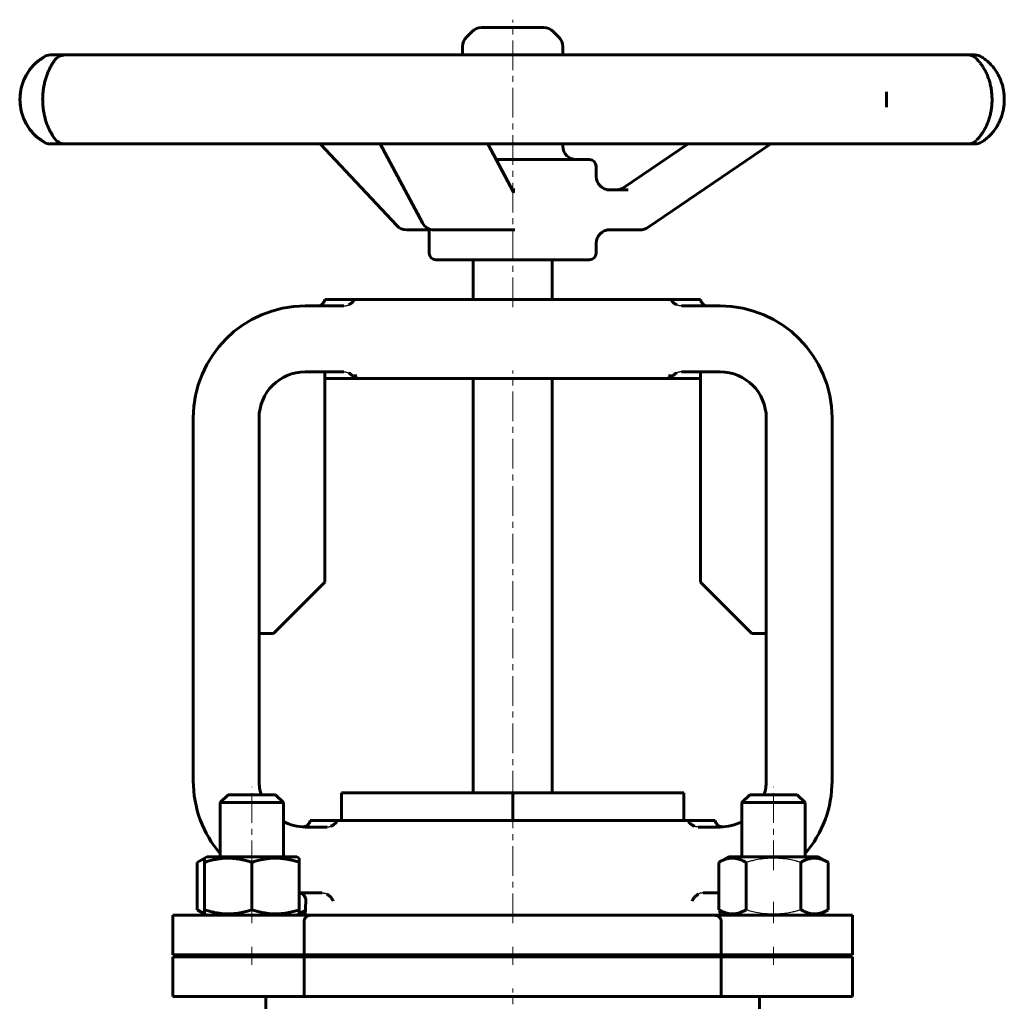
# Model space of a CAD drawing. Header units: millimetres. Extents: x -177 to 177, y -241 to 243.
# Tile 2 of 2: x -125 to 124, y -5 to 243. Entities that reach past the tile are written whole.
import ezdxf

# ---------------------------------------------------------------- set-up
doc = ezdxf.new("R2010")
doc.units = ezdxf.units.MM
for name, pattern in [('K5LT-1', [0]), ('K5LT_AXLED', [12, 7.5, -1.5, 1.5, -1.5]), ('K5LT_BASIC', [0])]:
    doc.linetypes.add(name, pattern=pattern)
doc.layers.add('Системный слой (1)', color=7, linetype='Continuous', true_color=0x6c6c6c)

# ---------------------------------------------------------------- blocks, each defined once
blk = doc.blocks.new('U0')
at = {"layer": 'Системный слой (1)', "color": 150, "linetype": 'K5LT_BASIC', "lineweight": 60, "true_color": 0x0080ff}
for p, q in [((-7.8, 241.25), (-7.89, 241.25)), ((7.89, 241.25), (-7.8, 241.25))]:
    blk.add_line(p, q, dxfattribs=at)
blk = doc.blocks.new('U1')
at = {"layer": 'Системный слой (1)', "color": 150, "linetype": 'K5LT_BASIC', "lineweight": 60, "true_color": 0x0080ff}
for p, q in [((-21.49, 190.1), (-21.37, 190.1)), ((-21.37, 190.1), (-21.25, 190.08)), ((-21.25, 190.08), (-21.13, 190.06))]:
    blk.add_line(p, q, dxfattribs=at)
blk = doc.blocks.new('U2')
at = {"layer": 'Системный слой (1)', "color": 150, "linetype": 'K5LT_BASIC', "lineweight": 60, "true_color": 0x0080ff}
for p, q in [((21.13, 203.62), (21.13, 206.18)), ((21.13, 184.21), (21.13, 186.72))]:
    blk.add_line(p, q, dxfattribs=at)
blk = doc.blocks.new('U3')
at = {"layer": 'Системный слой (1)', "color": 150, "linetype": 'K5LT_BASIC', "lineweight": 60, "true_color": 0x0080ff}
for p, q in [((12.68, 234.33), (12.68, 236.47)), ((12.68, 211.25), (12.68, 211.82))]:
    blk.add_line(p, q, dxfattribs=at)
blk = doc.blocks.new('U4')
at = {"layer": 'Системный слой (1)', "color": 150, "linetype": 'K5LT_BASIC', "lineweight": 60, "true_color": 0x0080ff}
for start, end in [(180, 220.6394), (266.9653, 270)]:
    blk.add_arc((-52.5, 50.75), 28.33, start, end, dxfattribs=at)
blk = doc.blocks.new('U5')
at = {"layer": 'Системный слой (1)', "color": 150, "linetype": 'K5LT_BASIC', "lineweight": 60, "true_color": 0x0080ff}
for start, end in [(342.5424, 0), (270, 298.1271)]:
    blk.add_arc((52.5, 50.75), 11.67, start, end, dxfattribs=at)
blk = doc.blocks.new('U6')
at = {"layer": 'Системный слой (1)', "color": 150, "linetype": 'K5LT_BASIC', "lineweight": 60, "true_color": 0x0080ff}
for start, end in [(180, 197.4576), (241.8729, 270)]:
    blk.add_arc((-52.5, 50.75), 11.67, start, end, dxfattribs=at)
blk = doc.blocks.new('U7')
at = {"layer": 'Системный слой (1)', "color": 150, "linetype": 'K5LT_BASIC', "lineweight": 60, "true_color": 0x0080ff}
for p, q in [((-74, 45.25), (-66, 45.25)), ((-66, 45.25), (-58, 45.25))]:
    blk.add_line(p, q, dxfattribs=at)
blk = doc.blocks.new('U8')
at = {"layer": 'Системный слой (1)', "color": 150, "linetype": 'K5LT_BASIC', "lineweight": 60, "true_color": 0x0080ff}
for p, q in [((-72, 47.25), (-66, 47.25)), ((-66, 47.25), (-60, 47.25))]:
    blk.add_line(p, q, dxfattribs=at)
blk = doc.blocks.new('U9')
at = {"layer": 'Системный слой (1)', "color": 150, "linetype": 'K5LT_BASIC', "lineweight": 60, "true_color": 0x0080ff}
for p, q in [((-54, 17.34), (-53.47, 17.52)), ((-53.47, 17.52), (-52.95, 17.74)), ((-52.95, 17.74), (-52.43, 18.01))]:
    blk.add_line(p, q, dxfattribs=at)
blk = doc.blocks.new('U10')
at = {"layer": 'Системный слой (1)', "color": 150, "linetype": 'K5LT_BASIC', "lineweight": 60, "true_color": 0x0080ff}
for p, q in [((-79.86, 18.17), (-79.24, 17.84)), ((-79.24, 17.84), (-78.62, 17.56)), ((-78.62, 17.56), (-78, 17.34))]:
    blk.add_line(p, q, dxfattribs=at)
blk = doc.blocks.new('U11')
at = {"layer": 'Системный слой (1)', "color": 150, "linetype": 'K5LT_BASIC', "lineweight": 60, "true_color": 0x0080ff}
for p, q in [((-79.24, 30.46), (-79.86, 30.13)), ((-78.62, 30.74), (-79.24, 30.46)), ((-78, 30.96), (-78.62, 30.74))]:
    blk.add_line(p, q, dxfattribs=at)
blk = doc.blocks.new('U12')
at = {"layer": 'Системный слой (1)', "color": 150, "linetype": 'K5LT_BASIC', "lineweight": 60, "true_color": 0x0080ff}
for p, q in [((-66, 31.55), (-77.4, 31.55)), ((-54.6, 31.55), (-66, 31.55))]:
    blk.add_line(p, q, dxfattribs=at)

msp = doc.modelspace()

# ---------------------------------------------------------------- linework, layer by layer
at = {"layer": 'Системный слой (1)', "color": 30, "linetype": 'K5LT_AXLED', "lineweight": 18, "true_color": 0xff8000}
for p, q in [((0, 170.52), (0, 243.25)), ((0, 45.75), (0, 154.52)), ((-66, 28.13), (-66, 49.25)), ((66, 28.13), (66, 49.25)), ((0, 14.75), (0, 42.75)), ((-66, 14.75), (-66, 20.17)), ((66, 14.75), (66, 20.17)), ((-66, 4.25), (-66, 8.75)), ((0, 4.25), (0, 8.75)), ((66, 4.25), (66, 8.75)), ((0, -158.75), (0, -1.75))]:
    msp.add_line(p, q, dxfattribs=at)
at = {"layer": 'Системный слой (1)', "color": 150, "linetype": 'K5LT_BASIC', "lineweight": 60, "true_color": 0x0080ff}
for p, q in [((-10.28, 240.26), (-11.69, 238.86)), ((10.28, 240.26), (11.69, 238.86)), ((-116.73, 234.33), (-116.95, 234.33)), ((-112.63, 234.33), (-116.73, 234.33)), ((-100.07, 234.33), (-113.21, 234.33)), ((-106.65, 234.33), (-106.65, 234.33)), ((-86.6, 234.33), (-100.07, 234.33)), ((-60.49, 234.33), (-86.6, 234.33)), ((-40.16, 234.33), (-60.49, 234.33)), ((-7.05, 234.33), (-40.16, 234.33)), ((-12.67, 234.33), (-12.67, 236.47)), ((15.49, 234.33), (-7.05, 234.33)), ((48.01, 234.33), (15.49, 234.33)), ((67.58, 234.33), (48.01, 234.33)), ((92.07, 234.33), (67.58, 234.33)), ((104.2, 234.33), (92.07, 234.33)), ((115.03, 234.33), (104.2, 234.33)), ((116.94, 234.33), (115.03, 234.33)), ((-116.95, 211.82), (-116.73, 211.82)), ((-116.73, 211.82), (-113.21, 211.82)), ((-113.21, 211.82), (-100.07, 211.82)), ((-100.07, 211.82), (-86.6, 211.82)), ((-86.6, 211.82), (-60.49, 211.82)), ((-60.49, 211.82), (-40.16, 211.82)), ((-29.34, 191.17), (-48.74, 211.82)), ((-40.16, 211.82), (-7.05, 211.82)), ((-22.85, 191.89), (-33.51, 211.82)), ((-7.05, 211.82), (15.49, 211.82)), ((0.22, 199.6), (-6.31, 211.82)), ((15.49, 211.82), (48.01, 211.82)), ((28.17, 200.8), (44.41, 211.82)), ((34.2, 190.68), (65.35, 211.82)), ((48.01, 211.82), (67.58, 211.82)), ((67.58, 211.82), (92.07, 211.82)), ((92.07, 211.82), (104.2, 211.82)), ((104.2, 211.82), (115.03, 211.82)), ((115.03, 211.82), (116.94, 211.82)), ((19.43, 207.87), (-4.2, 207.87)), ((0.55, 200.24), (-0.12, 200.24)), ((29.26, 200.24), (23.85, 200.24)), ((-26.88, 190.1), (-21.49, 190.1)), ((-21.12, 184.21), (-21.12, 190.34)), ((-19.87, 190.1), (-2.51, 190.1)), ((-2.51, 190.1), (0.55, 190.1)), ((23.85, 190.1), (32.3, 190.1)), ((-19.43, 182.52), (19.43, 182.52)), ((-10, 172.52), (-10, 182.52)), ((10, 172.52), (10, 182.52)), ((-47.5, 172.52), (-39.81, 172.52)), ((-39.81, 172.52), (39.81, 172.52)), ((39.81, 172.52), (47.5, 172.52)), ((-42.69, 170.86), (-52.5, 170.86)), ((52.5, 170.86), (42.69, 170.86)), ((-42.69, 154.19), (-52.5, 154.19)), ((-47.5, 154.16), (-47.5, 101)), ((-47.5, 152.52), (-39.81, 152.52)), ((-39.81, 153.52), (-39.81, 152.52)), ((-38.97, 152.52), (-39.81, 152.52)), ((-38.97, 152.52), (38.97, 152.52)), ((-10, 47.75), (-10, 152.52)), ((10, 47.75), (10, 152.52)), ((38.97, 152.52), (39.81, 152.52)), ((39.81, 153.52), (39.81, 152.52)), ((39.81, 152.52), (47.5, 152.52)), ((52.5, 154.19), (42.69, 154.19)), ((47.5, 154.16), (47.5, 101)), ((-80.83, 142.52), (-80.83, 50.75)), ((-64.17, 142.52), (-64.17, 50.75)), ((64.17, 50.75), (64.17, 142.52)), ((80.83, 50.75), (80.83, 142.52)), ((-60.5, 88), (-47.5, 101)), ((47.5, 101), (60.5, 88)), ((-60.5, 88), (-64.17, 88)), ((64.17, 88), (60.5, 88)), ((-43.3, 47.75), (0, 47.75)), ((-43.3, 40.75), (-43.3, 47.75)), ((0, 47.75), (43.3, 47.75)), ((0, 40.75), (0, 47.75)), ((43.3, 40.75), (43.3, 47.75)), ((-74, 45.25), (-72, 47.25)), ((-74, 31.55), (-74, 45.25)), ((-58, 45.25), (-60, 47.25)), ((-58, 31.55), (-58, 45.25)), ((58, 45.25), (60, 47.25)), ((58, 45.25), (74, 45.25)), ((58, 31.55), (58, 45.25)), ((60, 47.25), (72, 47.25)), ((74, 45.25), (72, 47.25)), ((74, 31.55), (74, 45.25)), ((-51.24, 40.75), (-44.16, 40.75)), ((-44.16, 40.75), (44.16, 40.75)), ((44.16, 40.75), (51.24, 40.75)), ((-52.5, 39.08), (-46.98, 39.08)), ((46.98, 39.08), (52.5, 39.08)), ((-79.86, 30.13), (-78, 31.2)), ((-79.86, 18.17), (-79.86, 30.13)), ((-78, 31.2), (-77.4, 31.55)), ((-78, 30.13), (-78, 31.2)), ((-78, 18.17), (-78, 30.13)), ((-66, 18.17), (-66, 30.13)), ((-54, 31.2), (-54.6, 31.55)), ((-54, 31.2), (-54, 30.13)), ((-54, 18.17), (-54, 30.13)), ((52.14, 30.13), (54.6, 31.55)), ((52.14, 18.17), (52.14, 30.13)), ((77.4, 31.55), (54.6, 31.55)), ((59.07, 18.17), (59.07, 30.13)), ((72.93, 18.17), (72.93, 30.13)), ((79.86, 30.13), (77.4, 31.55)), ((79.86, 18.17), (79.86, 30.13)), ((-52.5, 22.42), (-48.21, 22.42)), ((-52.5, 16.75), (-52.31, 20.37)), ((48.21, 22.42), (52.14, 22.42)), ((-77.4, 16.75), (-79.86, 18.17)), ((-78, 17.1), (-78, 18.17)), ((-54.6, 16.75), (-52.43, 18)), ((-54, 18.17), (-54, 17.1)), ((54.6, 16.75), (52.14, 18.17)), ((52.5, 16.75), (52.43, 18)), ((77.4, 16.75), (79.86, 18.17)), ((-86, 6.75), (-86, 16.75)), ((-86, 16.75), (-51.24, 16.75)), ((-77.4, 16.75), (-78, 17.1)), ((-54.6, 16.75), (-54, 17.1)), ((-52.77, 6.75), (-52.77, 15.25)), ((-51.24, 16.75), (51.24, 16.75)), ((51.24, 16.75), (86, 16.75)), ((52.77, 6.75), (52.77, 15.25)), ((54.6, 16.75), (54, 17.1)), ((86, 6.75), (86, 16.75)), ((-86, 6.75), (-52.77, 6.75)), ((-86, 6.25), (-52.77, 6.25)), ((-86, -3.75), (-86, 6.25)), ((-74, 6.25), (-74, 6.75)), ((-58, 6.25), (-58, 6.75)), ((-52.77, 6.75), (52.77, 6.75)), ((-52.77, 6.25), (52.77, 6.25)), ((-52.77, -3.75), (-52.77, 6.25)), ((-25, 6.25), (-25, 6.75)), ((25, 6.25), (25, 6.75)), ((52.77, 6.75), (86, 6.75)), ((52.77, 6.25), (86, 6.25)), ((52.77, -3.75), (52.77, 6.25)), ((58, 6.25), (58, 6.75)), ((74, 6.25), (74, 6.75)), ((86, -3.75), (86, 6.25)), ((-86, -3.75), (-52.77, -3.75)), ((-62.5, -12.08), (-62.5, -3.75)), ((-52.77, -3.75), (52.77, -3.75)), ((52.77, -3.75), (86, -3.75)), ((62.5, -12.08), (62.5, -3.75))]:
    msp.add_line(p, q, dxfattribs=at)
for centre, radius, start, end in [((-7.89, 237.87), 3.38, 90, 135), ((7.89, 237.87), 3.38, 45, 90), ((-9.3, 236.47), 3.38, 135, 180), ((9.3, 236.47), 3.38, 0, 45), ((-116.95, 230.95), 3.38, 90, 122.0906), ((-113.21, 230.95), 3.38, 90, 146.37), ((115.03, 230.95), 3.38, 47.0907, 90), ((116.94, 230.95), 3.38, 57.4319, 90), ((-112.01, 223.07), 12.68, 122.0906, 237.9094), ((-116.95, 215.2), 3.38, 237.9094, 270), ((-113.21, 215.2), 3.38, 212.3023, 270), ((115.03, 215.2), 3.38, 270, 312.9093), ((116.94, 215.2), 3.38, 270, 302.5681), ((16.06, 211.25), 3.38, 180, 270), ((19.43, 206.18), 1.69, 0, 90), ((24.51, 203.62), 3.38, 180, 270), ((-19.87, 193.48), 3.38, 208.1336, 270), ((-26.88, 193.48), 3.38, 223.1986, 270), ((24.51, 186.72), 3.38, 90, 180), ((32.3, 193.48), 3.38, 270, 304.1371), ((-19.43, 184.21), 1.69, 180, 270), ((19.43, 184.21), 1.69, 270, 0), ((-49.47, 172.86), 2, 270, 350.4059), ((49.47, 172.86), 2, 189.5941, 270), ((-52.5, 142.52), 28.33, 90, 180), ((52.5, 142.52), 28.33, 0, 90), ((-52.5, 142.52), 11.67, 90, 180), ((52.5, 142.52), 11.67, 0, 90), ((52.5, 50.75), 28.33, 319.3606, 0), ((-53.21, 41.08), 2, 275.9974, 350.4059), ((53.21, 41.08), 2, 189.5941, 264.0026), ((-54.31, 20.47), 2, 357, 80.6637)]:
    msp.add_arc(centre, radius, start, end, dxfattribs=at)
for centre, major_axis, ratio, start_param, end_param in [((116.94, 230.95), (0, 3.38), 0.999928, 5.723099, 6.283185), ((-113.21, 230.95), (-2.78, 1.92), 0.950038, 0.001484, 0.03012), ((115.03, 230.95), (2.44, 2.33), 0.934712, 0.000143, 0.053465), ((116.94, 230.95), (1.83, 2.84), 0.880042, 0.000358, 0.013402), ((-113.21, 215.2), (-2.78, -1.92), 0.950038, 6.252928, 6.281697), ((48.01, 215.2), (0, 3.38), 0.75848, 3.141593, 3.141691), ((92.07, 215.2), (0, -3.38), 0.787247, 0, 0.000153), ((92.07, 215.2), (0, 3.38), 0.974459, 3.141593, 3.141801), ((116.94, 215.2), (0, -3.38), 0.999928, 0, 0.560086), ((116.94, 215.2), (1.83, -2.84), 0.880042, 6.269783, 6.282825), ((-19.87, 193.48), (2.98, 1.59), 0.775566, 3.14155, 3.141593), ((-26.88, 193.48), (-2.46, -2.31), 0.645609, 6.283171, 6.283185), ((32.3, 193.48), (1.9, -2.8), 0.129957, 6.28312, 6.283185), ((-38.97, 153.52), (0, -1), 0.83814, 4.712389, 6.283185), ((38.97, 153.52), (0, 1), 0.83814, 3.141593, 4.712389)]:
    msp.add_ellipse(centre, major_axis=major_axis, ratio=ratio, start_param=start_param, end_param=end_param, dxfattribs=at)
msp.add_open_spline([(-118.53, 233.81), (-119.23, 233.41), (-120.75, 232.36), (-123.08, 229.65), (-124.74, 225.52), (-124.75, 220.63), (-123.08, 216.5), (-120.75, 213.79), (-119.23, 212.74), (-118.53, 212.34)], degree=3, dxfattribs=at)
for points, knots in [([(-115.99, 213.29), (-116, 213.29), (-116, 213.3), (-116.05, 213.37), (-116.09, 213.43), (-116.23, 213.64), (-116.34, 213.81), (-116.57, 214.19), (-116.69, 214.39), (-116.94, 214.84), (-117.07, 215.09), (-117.35, 215.66), (-117.5, 215.99), (-117.78, 216.67), (-117.91, 217.01), (-118.14, 217.71), (-118.24, 218.06), (-118.43, 218.79), (-118.52, 219.16), (-118.67, 219.92), (-118.73, 220.31), (-118.83, 221.05), (-118.87, 221.42), (-118.92, 222.17), (-118.93, 222.55), (-118.94, 223.33), (-118.93, 223.73), (-118.89, 224.49), (-118.86, 224.85), (-118.78, 225.56), (-118.72, 225.91), (-118.6, 226.63), (-118.52, 226.99), (-118.35, 227.7), (-118.25, 228.05), (-118.04, 228.74), (-117.93, 229.08), (-117.69, 229.71), (-117.56, 230.02), (-117.29, 230.62), (-117.15, 230.91), (-116.85, 231.47), (-116.7, 231.74), (-116.4, 232.24), (-116.26, 232.47), (-116.09, 232.72), (-116.05, 232.77), (-116.02, 232.83), (-116.01, 232.83), (-116.01, 232.84), (-116, 232.85), (-116, 232.86), (-115.99, 232.86), (-115.99, 232.86)], [0, 0, 0, 0, 0.080768, 0.080768, 0.548799, 0.548799, 1.646396, 1.646396, 2.743993, 2.743993, 3.868903, 3.868903, 5.152158, 5.152158, 6.309677, 6.309677, 7.378477, 7.378477, 8.448607, 8.448607, 9.468626, 9.468626, 10.41497, 10.41497, 11.382446, 11.382446, 12.384322, 12.384322, 13.310841, 13.310841, 14.24497, 14.24497, 15.238935, 15.238935, 16.292438, 16.292438, 17.370726, 17.370726, 18.472946, 18.472946, 19.693134, 19.693134, 21.032103, 21.032103, 22.475054, 22.475054, 22.881317, 22.881317, 22.919085, 22.919085, 22.968956, 22.968956, 22.999744, 22.999744, 22.999744, 22.999744]), ([(117.48, 233.28), (117.7, 233.05), (117.94, 232.78), (118.38, 232.22), (118.59, 231.94), (119, 231.34), (119.2, 231.02), (119.58, 230.34), (119.75, 229.99), (120.07, 229.28), (120.22, 228.93), (120.48, 228.2), (120.6, 227.82), (120.82, 227.05), (120.91, 226.66), (121.07, 225.89), (121.13, 225.53), (121.22, 224.78), (121.25, 224.4), (121.3, 223.62), (121.31, 223.21), (121.3, 222.4), (121.27, 222), (121.21, 221.21), (121.16, 220.83), (121.04, 220.08), (120.97, 219.72), (120.79, 218.98), (120.69, 218.61), (120.46, 217.88), (120.33, 217.51), (120.05, 216.82), (119.91, 216.49), (119.59, 215.85), (119.43, 215.54), (119.07, 214.93), (118.88, 214.64), (118.5, 214.07), (118.3, 213.81), (117.89, 213.31), (117.68, 213.08), (117.48, 212.87), (117.48, 212.87), (117.48, 212.86)], [0, 0, 0, 0, 1.608111, 1.608111, 2.912294, 2.912294, 4.191192, 4.191192, 5.363076, 5.363076, 6.416808, 6.416808, 7.451688, 7.451688, 8.467376, 8.467376, 9.356671, 9.356671, 10.259351, 10.259351, 11.206169, 11.206169, 12.162401, 12.162401, 13.076444, 13.076444, 13.982354, 13.982354, 14.960799, 14.960799, 15.98813, 15.98813, 17.019855, 17.019855, 18.094473, 18.094473, 19.295806, 19.295806, 20.572369, 20.572369, 21.971075, 21.971075, 21.999761, 21.999761, 21.999761, 21.999761]), ([(118.77, 212.36), (119.12, 212.58), (119.48, 212.84), (120.16, 213.4), (120.48, 213.69), (121.09, 214.32), (121.39, 214.65), (121.93, 215.34), (122.19, 215.7), (122.64, 216.43), (122.85, 216.8), (123.23, 217.57), (123.4, 217.96), (123.7, 218.77), (123.84, 219.18), (124.06, 220.02), (124.15, 220.43), (124.29, 221.25), (124.34, 221.65), (124.4, 222.48), (124.41, 222.91), (124.4, 223.76), (124.37, 224.19), (124.28, 225.03), (124.21, 225.43), (124.05, 226.21), (123.95, 226.6), (123.71, 227.38), (123.57, 227.77), (123.25, 228.54), (123.07, 228.92), (122.68, 229.65), (122.47, 230), (122.03, 230.66), (121.81, 230.97), (121.32, 231.57), (121.06, 231.86), (120.51, 232.43), (120.21, 232.7), (119.61, 233.2), (119.31, 233.43), (118.93, 233.68), (118.85, 233.74), (118.77, 233.79), (118.77, 233.79), (118.77, 233.79)], [0, 0, 0, 0, 1.527965, 1.527965, 2.865418, 2.865418, 4.118443, 4.118443, 5.281361, 5.281361, 6.334755, 6.334755, 7.363768, 7.363768, 8.380664, 8.380664, 9.341271, 9.341271, 10.245145, 10.245145, 11.189403, 11.189403, 12.147009, 12.147009, 13.060294, 13.060294, 13.965012, 13.965012, 14.940667, 14.940667, 15.966249, 15.966249, 16.993846, 16.993846, 18.023864, 18.023864, 19.128982, 19.128982, 20.378038, 20.378038, 21.640273, 21.640273, 21.994323, 21.994323, 21.999773, 21.999773, 21.999773, 21.999773]), ([(94.59, 221.16), (94.59, 221.23), (94.59, 222.4), (94.59, 223.74), (94.59, 224.91), (94.59, 224.98)], [5.479946, 5.479946, 5.479946, 5.479946, 5.4932428, 5.6968553, 5.7095441, 5.7095441, 5.7095441, 5.7095441]), ([(94.59, 224.79), (94.59, 224.72), (94.59, 224.64), (94.59, 224.45), (94.59, 224.33), (94.59, 223.99), (94.59, 223.75), (94.59, 223.38), (94.59, 223.24), (94.59, 223.06), (94.59, 223.02), (94.59, 222.98), (94.59, 222.97), (94.59, 222.95), (94.59, 222.94), (94.59, 222.92), (94.59, 222.9), (94.59, 222.85), (94.59, 222.81), (94.59, 222.72), (94.59, 222.65), (94.59, 222.46), (94.59, 222.33), (94.59, 222.13), (94.59, 222.06), (94.59, 221.78), (94.59, 221.55), (94.59, 221.34)], [0, 0, 0, 0, 1.486448, 1.486448, 3.716119, 3.716119, 8.116119, 8.116119, 10.830458, 10.830458, 11.484038, 11.484038, 11.657971, 11.657971, 11.821363, 11.821363, 12.148146, 12.148146, 12.7859, 12.7859, 13.99816, 13.99816, 16.464846, 16.464846, 17.737253, 17.737253, 22, 22, 22, 22]), ([(0.25, 199.54), (0.25, 199.55), (0.25, 199.55), (0.25, 199.55), (0.25, 199.55), (0.24, 199.56), (0.24, 199.56), (0.24, 199.57), (0.23, 199.58), (0.23, 199.59), (0.23, 199.59), (0.22, 199.6)], [0, 0, 0, 0, 0.4, 0.4, 0.8, 0.8, 1.2, 1.2, 1.6, 1.6, 2, 2, 2, 2]), ([(28.17, 200.8), (28.17, 200.8), (28.16, 200.8), (28.16, 200.8), (28.16, 200.79), (28.15, 200.79), (28.14, 200.79), (28.13, 200.78), (28.12, 200.77), (28.09, 200.75), (28.07, 200.74), (28.02, 200.71), (27.98, 200.68), (27.88, 200.62), (27.81, 200.59), (27.62, 200.5), (27.5, 200.45), (27.26, 200.37), (27.14, 200.34), (26.89, 200.28), (26.76, 200.26), (26.54, 200.24), (26.44, 200.24), (26.35, 200.24), (26.35, 200.24), (26.35, 200.24)], [0, 0, 0, 0, 0.046832, 0.046832, 0.124885, 0.124885, 0.265381, 0.265381, 0.530762, 0.530762, 1.045913, 1.045913, 2.013763, 2.013763, 3.824562, 3.824562, 6.814237, 6.814237, 9.794694, 9.794694, 12.768733, 12.768733, 14.999657, 14.999657, 15, 15, 15, 15]), ([(-41.49, 171.14), (-41.4, 171.19), (-41.21, 171.3), (-40.95, 171.48), (-40.73, 171.66), (-40.55, 171.82), (-40.41, 171.96), (-40.29, 172.08), (-40.21, 172.17), (-40.14, 172.25), (-40.09, 172.31), (-40.04, 172.36), (-40, 172.4), (-39.96, 172.44), (-39.93, 172.47), (-39.9, 172.49), (-39.87, 172.51), (-39.84, 172.52), (-39.82, 172.52), (-39.81, 172.52)], [0, 0, 0, 0, 2.315588, 5.362245, 7.882587, 9.764232, 11.588293, 13.258351, 14.425254, 15.044035, 16.021217, 16.728694, 17.313034, 17.833535, 18.386289, 18.710954, 19.157149, 19.539748, 20, 20, 20, 20]), ([(41.49, 171.14), (41.4, 171.19), (41.21, 171.3), (40.95, 171.48), (40.73, 171.66), (40.55, 171.82), (40.41, 171.96), (40.29, 172.08), (40.21, 172.17), (40.14, 172.25), (40.09, 172.31), (40.04, 172.36), (40, 172.4), (39.96, 172.44), (39.93, 172.47), (39.9, 172.49), (39.87, 172.51), (39.84, 172.52), (39.82, 172.52), (39.81, 172.52)], [0, 0, 0, 0, 2.315588, 5.362245, 7.882587, 9.764232, 11.588293, 13.258351, 14.425254, 15.044035, 16.021217, 16.728694, 17.313034, 17.833535, 18.386289, 18.710954, 19.157149, 19.539748, 20, 20, 20, 20]), ([(-41.49, 153.9), (-41.4, 153.86), (-41.21, 153.75), (-40.95, 153.57), (-40.73, 153.39), (-40.55, 153.23), (-40.41, 153.08), (-40.29, 152.96), (-40.21, 152.87), (-40.14, 152.8), (-40.09, 152.74), (-40.04, 152.68), (-40, 152.64), (-39.96, 152.6), (-39.93, 152.58), (-39.9, 152.55), (-39.87, 152.54), (-39.84, 152.53), (-39.82, 152.52), (-39.81, 152.52)], [0, 0, 0, 0, 2.315588, 5.362245, 7.882587, 9.764232, 11.588293, 13.258351, 14.425254, 15.044035, 16.021217, 16.728694, 17.313034, 17.833535, 18.386289, 18.710954, 19.157149, 19.539748, 20, 20, 20, 20]), ([(41.49, 153.9), (41.4, 153.86), (41.21, 153.75), (40.95, 153.57), (40.73, 153.39), (40.55, 153.23), (40.41, 153.08), (40.29, 152.96), (40.21, 152.87), (40.14, 152.8), (40.09, 152.74), (40.04, 152.68), (40, 152.64), (39.96, 152.6), (39.93, 152.58), (39.9, 152.55), (39.87, 152.54), (39.84, 152.53), (39.82, 152.52), (39.81, 152.52)], [0, 0, 0, 0, 2.315588, 5.362245, 7.882587, 9.764232, 11.588293, 13.258351, 14.425254, 15.044035, 16.021217, 16.728694, 17.313034, 17.833535, 18.386289, 18.710954, 19.157149, 19.539748, 20, 20, 20, 20]), ([(-45.98, 39.29), (-45.89, 39.32), (-45.7, 39.42), (-45.41, 39.59), (-45.18, 39.76), (-44.97, 39.93), (-44.82, 40.08), (-44.67, 40.22), (-44.58, 40.33), (-44.51, 40.41), (-44.45, 40.48), (-44.4, 40.53), (-44.36, 40.58), (-44.33, 40.62), (-44.29, 40.66), (-44.26, 40.69), (-44.24, 40.71), (-44.21, 40.73), (-44.19, 40.75), (-44.17, 40.75), (-44.16, 40.75)], [0, 0, 0, 0, 2.223297, 5.142284, 8.207631, 9.468591, 11.969901, 13.738942, 14.841308, 15.854939, 16.751657, 17.526569, 17.868649, 18.505303, 19.03913, 19.489452, 19.833817, 20.233851, 20.654169, 21, 21, 21, 21]), ([(45.98, 39.29), (45.89, 39.32), (45.7, 39.42), (45.41, 39.59), (45.18, 39.76), (44.97, 39.94), (44.81, 40.08), (44.67, 40.22), (44.58, 40.33), (44.51, 40.41), (44.44, 40.48), (44.4, 40.53), (44.36, 40.58), (44.33, 40.62), (44.29, 40.66), (44.26, 40.69), (44.24, 40.71), (44.21, 40.73), (44.19, 40.75), (44.17, 40.75), (44.16, 40.75)], [0, 0, 0, 0, 2.223655, 5.145364, 8.215319, 9.47789, 11.981176, 13.750576, 14.852859, 15.86623, 16.762427, 17.53643, 17.877884, 18.513088, 19.045291, 19.493587, 19.836198, 20.234497, 20.65417, 21, 21, 21, 21]), ([(-66, 30.13), (-66.41, 30.27), (-67.01, 30.45), (-67.89, 30.69), (-68.49, 30.82), (-69.2, 30.96), (-69.77, 31.05), (-70.44, 31.13), (-71.06, 31.18), (-71.79, 31.21), (-72.49, 31.2), (-73.16, 31.16), (-73.81, 31.1), (-74.55, 31), (-75.57, 30.82), (-76.76, 30.53), (-77.62, 30.26), (-78, 30.13)], [0, 0, 0, 0, 1.889793, 2.772286, 3.97396, 4.613199, 5.962253, 6.508307, 7.620707, 8.715255, 9.746093, 10.721757, 11.68135, 12.629021, 14.021816, 16.259909, 18, 18, 18, 18]), ([(-54, 30.13), (-54.41, 30.27), (-55.01, 30.45), (-55.89, 30.69), (-56.49, 30.82), (-57.2, 30.96), (-57.77, 31.05), (-58.44, 31.13), (-59.06, 31.18), (-59.79, 31.21), (-60.49, 31.2), (-61.16, 31.16), (-61.81, 31.1), (-62.55, 31), (-63.57, 30.82), (-64.76, 30.53), (-65.62, 30.26), (-66, 30.13)], [0, 0, 0, 0, 1.889793, 2.772286, 3.97396, 4.613199, 5.962253, 6.508307, 7.620707, 8.715255, 9.746093, 10.721757, 11.68135, 12.629021, 14.021816, 16.259909, 18, 18, 18, 18]), ([(59.07, 30.13), (58.8, 30.29), (58.36, 30.52), (57.77, 30.77), (57.37, 30.91), (56.99, 31.03), (56.6, 31.12), (56.15, 31.18), (55.73, 31.21), (55.32, 31.2), (54.94, 31.16), (54.56, 31.1), (54.14, 31), (53.55, 30.82), (52.86, 30.53), (52.36, 30.26), (52.14, 30.13)], [0, 0, 0, 0, 2.031977, 3.339718, 4.35691, 4.982864, 6.146734, 7.197334, 8.231074, 9.204643, 10.126104, 11.032386, 11.927409, 13.242826, 15.356581, 17, 17, 17, 17]), ([(79.86, 30.13), (79.59, 30.29), (79.14, 30.52), (78.55, 30.77), (78.15, 30.91), (77.77, 31.03), (77.38, 31.12), (76.93, 31.18), (76.51, 31.21), (76.11, 31.2), (75.72, 31.16), (75.35, 31.1), (74.92, 31), (74.33, 30.82), (73.65, 30.53), (73.15, 30.26), (72.93, 30.13)], [0, 0, 0, 0, 2.031977, 3.339718, 4.35691, 4.982864, 6.146734, 7.197334, 8.231074, 9.204643, 10.126104, 11.032386, 11.927409, 13.242826, 15.356581, 17, 17, 17, 17]), ([(-47.02, 22.11), (-46.93, 22.06), (-46.75, 21.95), (-46.49, 21.76), (-46.24, 21.54), (-46.03, 21.32), (-45.83, 21.08), (-45.6, 20.74), (-45.46, 20.48), (-45.39, 20.31)], [0, 0, 0, 0, 1.152461, 2.30286, 3.691607, 4.897891, 5.912806, 7.505244, 10, 10, 10, 10]), ([(47.02, 22.11), (46.93, 22.06), (46.75, 21.95), (46.49, 21.76), (46.24, 21.54), (46.03, 21.32), (45.83, 21.08), (45.6, 20.74), (45.46, 20.48), (45.39, 20.31)], [0, 0, 0, 0, 1.152461, 2.30286, 3.691607, 4.897891, 5.912806, 7.505244, 10, 10, 10, 10]), ([(-78, 18.17), (-77.59, 18.03), (-76.99, 17.85), (-76.11, 17.61), (-75.51, 17.48), (-74.8, 17.34), (-74.23, 17.25), (-73.56, 17.17), (-72.94, 17.12), (-72.21, 17.09), (-71.51, 17.1), (-70.84, 17.14), (-70.19, 17.2), (-69.45, 17.3), (-68.43, 17.48), (-67.24, 17.77), (-66.38, 18.04), (-66, 18.17)], [0, 0, 0, 0, 1.889793, 2.772286, 3.97396, 4.613199, 5.962253, 6.508307, 7.620707, 8.715255, 9.746093, 10.721757, 11.68135, 12.629021, 14.021816, 16.259909, 18, 18, 18, 18]), ([(-66, 18.17), (-65.59, 18.03), (-64.99, 17.85), (-64.11, 17.61), (-63.51, 17.48), (-62.8, 17.34), (-62.23, 17.25), (-61.56, 17.17), (-60.94, 17.12), (-60.21, 17.09), (-59.51, 17.1), (-58.84, 17.14), (-58.19, 17.2), (-57.45, 17.3), (-56.43, 17.48), (-55.24, 17.77), (-54.38, 18.04), (-54, 18.17)], [0, 0, 0, 0, 1.889793, 2.772286, 3.97396, 4.613199, 5.962253, 6.508307, 7.620707, 8.715255, 9.746093, 10.721757, 11.68135, 12.629021, 14.021816, 16.259909, 18, 18, 18, 18]), ([(52.14, 18.17), (52.41, 18.01), (52.86, 17.78), (53.45, 17.53), (53.85, 17.39), (54.23, 17.27), (54.62, 17.18), (55.07, 17.12), (55.49, 17.09), (55.89, 17.1), (56.28, 17.14), (56.65, 17.2), (57.08, 17.3), (57.67, 17.48), (58.35, 17.77), (58.85, 18.04), (59.07, 18.17)], [0, 0, 0, 0, 2.031977, 3.339718, 4.35691, 4.982864, 6.146734, 7.197334, 8.231074, 9.204643, 10.126104, 11.032386, 11.927409, 13.242826, 15.356581, 17, 17, 17, 17]), ([(72.93, 18.17), (73.2, 18.01), (73.64, 17.78), (74.23, 17.53), (74.63, 17.39), (75.01, 17.27), (75.4, 17.18), (75.85, 17.12), (76.27, 17.09), (76.68, 17.1), (77.06, 17.14), (77.44, 17.2), (77.86, 17.3), (78.45, 17.48), (79.14, 17.77), (79.64, 18.04), (79.86, 18.17)], [0, 0, 0, 0, 2.031977, 3.339718, 4.35691, 4.982864, 6.146734, 7.197334, 8.231074, 9.204643, 10.126104, 11.032386, 11.927409, 13.242826, 15.356581, 17, 17, 17, 17]), ([(-51.24, 16.75), (-51.36, 16.75), (-51.54, 16.73), (-51.76, 16.65), (-51.9, 16.59), (-52.03, 16.51), (-52.15, 16.43), (-52.29, 16.31), (-52.39, 16.21), (-52.49, 16.09), (-52.56, 15.98), (-52.63, 15.85), (-52.68, 15.75), (-52.72, 15.63), (-52.75, 15.51), (-52.77, 15.38), (-52.77, 15.29), (-52.77, 15.25)], [0, 0, 0, 0, 3.190181, 4.925047, 6.282931, 6.93097, 8.753553, 9.726944, 11.220597, 11.814485, 13.304281, 13.962193, 14.781701, 15.543646, 16.431501, 17.169199, 18, 18, 18, 18]), ([(51.24, 16.75), (51.36, 16.75), (51.54, 16.73), (51.76, 16.65), (51.9, 16.59), (52.03, 16.51), (52.15, 16.43), (52.29, 16.31), (52.39, 16.21), (52.49, 16.09), (52.56, 15.98), (52.63, 15.85), (52.68, 15.75), (52.72, 15.63), (52.75, 15.51), (52.77, 15.38), (52.77, 15.29), (52.77, 15.25)], [0, 0, 0, 0, 3.190181, 4.925047, 6.282931, 6.93097, 8.753553, 9.726944, 11.220597, 11.814485, 13.304281, 13.962193, 14.781701, 15.543646, 16.431501, 17.169199, 18, 18, 18, 18])]:
    msp.add_open_spline(points, degree=3, knots=knots, dxfattribs=at)
at = {"layer": 'Системный слой (1)', "color": 7, "linetype": 'K5LT-1'}
for points, knots in [([(-42.69, 170.86), (-42.65, 170.86), (-42.56, 170.86), (-42.4, 170.87), (-42.19, 170.9), (-41.95, 170.96), (-41.71, 171.04), (-41.56, 171.11), (-41.49, 171.14)], [0, 0, 0, 0, 0.531942, 1.063884, 2.12456, 3.178861, 4.223802, 5.282783, 5.282783, 5.282783, 5.282783]), ([(42.69, 170.86), (42.65, 170.86), (42.56, 170.86), (42.4, 170.87), (42.19, 170.9), (41.95, 170.96), (41.71, 171.04), (41.56, 171.11), (41.49, 171.14)], [0, 0, 0, 0, 0.531942, 1.063884, 2.12456, 3.178861, 4.223802, 5.282783, 5.282783, 5.282783, 5.282783]), ([(-47.5, 154.16), (-47.54, 154.16), (-47.62, 154.18), (-47.73, 154.19), (-47.81, 154.19), (-47.85, 154.19), (-47.87, 154.19)], [0, 0, 0, 0, 0.570537, 1.141074, 1.408041, 1.675008, 1.675008, 1.675008, 1.675008]), ([(-42.69, 154.19), (-42.65, 154.19), (-42.56, 154.19), (-42.4, 154.18), (-42.19, 154.15), (-41.95, 154.09), (-41.71, 154.01), (-41.56, 153.94), (-41.49, 153.9)], [0, 0, 0, 0, 0.531942, 1.063884, 2.12456, 3.178861, 4.223802, 5.282783, 5.282783, 5.282783, 5.282783]), ([(42.69, 154.19), (42.65, 154.19), (42.56, 154.19), (42.4, 154.18), (42.19, 154.15), (41.95, 154.09), (41.71, 154.01), (41.56, 153.94), (41.49, 153.9)], [0, 0, 0, 0, 0.531942, 1.063884, 2.12456, 3.178861, 4.223802, 5.282783, 5.282783, 5.282783, 5.282783]), ([(47.5, 154.16), (47.54, 154.16), (47.62, 154.18), (47.73, 154.19), (47.81, 154.19), (47.85, 154.19), (47.87, 154.19)], [0, 0, 0, 0, 0.570537, 1.141074, 1.408041, 1.675008, 1.675008, 1.675008, 1.675008]), ([(-46.98, 39.08), (-46.93, 39.08), (-46.85, 39.09), (-46.68, 39.1), (-46.48, 39.13), (-46.23, 39.19), (-46.06, 39.25), (-45.98, 39.29)], [0, 0, 0, 0, 0.539822, 1.079644, 2.156344, 3.227209, 4.393808, 4.393808, 4.393808, 4.393808]), ([(46.98, 39.08), (46.93, 39.08), (46.85, 39.09), (46.68, 39.1), (46.48, 39.13), (46.23, 39.19), (46.06, 39.25), (45.98, 39.29)], [0, 0, 0, 0, 0.539822, 1.079644, 2.156344, 3.227209, 4.393808, 4.393808, 4.393808, 4.393808]), ([(72.93, 30.13), (72.61, 30.22), (71.78, 30.45), (70.28, 30.8), (68.77, 31.04), (67.61, 31.15), (66.96, 31.18), (66.54, 31.2), (66.19, 31.2), (65.81, 31.2), (65.33, 31.2), (64.76, 31.17), (63.94, 31.11), (62.76, 30.97), (61.41, 30.73), (60.14, 30.43), (59.43, 30.23), (59.07, 30.13)], [0, 0, 0, 0, 3.152296, 8.024027, 14.430358, 17.4743, 18.996271, 20.518242, 21.409855, 22.301468, 24.084694, 25.867919, 27.651145, 31.792504, 37.072525, 40.536262, 44, 44, 44, 44]), ([(-48.21, 22.42), (-48.17, 22.42), (-48.09, 22.41), (-47.92, 22.4), (-47.72, 22.37), (-47.47, 22.31), (-47.24, 22.23), (-47.09, 22.15), (-47.02, 22.11)], [0, 0, 0, 0, 0.545524, 1.091048, 2.179209, 3.261649, 4.33572, 5.399713, 5.399713, 5.399713, 5.399713]), ([(48.21, 22.42), (48.17, 22.42), (48.09, 22.41), (47.92, 22.4), (47.72, 22.37), (47.47, 22.31), (47.24, 22.23), (47.09, 22.15), (47.02, 22.11)], [0, 0, 0, 0, 0.545524, 1.091048, 2.179209, 3.261649, 4.33572, 5.399713, 5.399713, 5.399713, 5.399713]), ([(59.07, 18.17), (59.39, 18.08), (60.22, 17.85), (61.72, 17.5), (63.23, 17.26), (64.39, 17.15), (65.04, 17.12), (65.46, 17.1), (65.81, 17.1), (66.19, 17.1), (66.67, 17.1), (67.24, 17.13), (68.06, 17.19), (69.24, 17.33), (70.59, 17.57), (71.86, 17.87), (72.57, 18.07), (72.93, 18.17)], [0, 0, 0, 0, 3.152296, 8.024027, 14.430358, 17.4743, 18.996271, 20.518242, 21.409855, 22.301468, 24.084694, 25.867919, 27.651145, 31.792504, 37.072525, 40.536262, 44, 44, 44, 44])]:
    msp.add_open_spline(points, degree=3, knots=knots, dxfattribs=at)

# ---------------------------------------------------------------- block references
at = {"layer": 'Системный слой (1)'}
for name in ['U0', 'U3', 'U2', 'U1', 'U4', 'U6', 'U5', 'U7', 'U8', 'U11', 'U12', 'U10', 'U9']:
    msp.add_blockref(name, (0, 0), dxfattribs=at)

doc.saveas('drawing.dxf')
